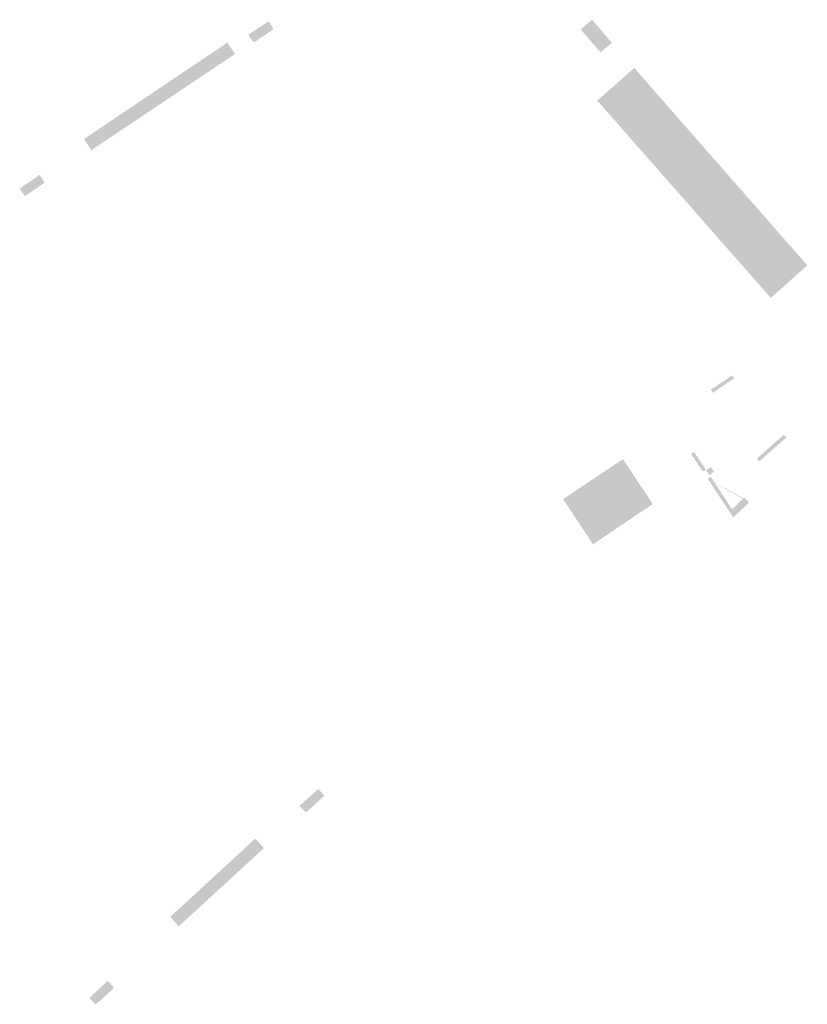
# Model space of a CAD drawing. Header units: metres. Extents: x 102852 to 106916, y 385458 to 392749.
# Tile 1 of 11: x 102852 to 102962, y 385458 to 385595. Entities that reach past the tile are written whole.
import ezdxf

# ---------------------------------------------------------------- set-up
doc = ezdxf.new("R2010")
doc.units = ezdxf.units.M
doc.layers.add('0-BEBOUWING', color=7, linetype='Continuous', lineweight=30)
doc.layers.add('0-HAAG', color=82, linetype='Continuous', lineweight=30)

msp = doc.modelspace()

# ---------------------------------------------------------------- hatches: boundary and pattern name
at = {"layer": '0-BEBOUWING', "true_color": 0x636466}
for points in [[(102883.82, 385593.19), (102884.48, 385592.18), (102884.59, 385592.23), (102884.64, 385592.13), (102887.26, 385593.91), (102887.2, 385593.99), (102887.28, 385594.04), (102886.65, 385595.04)], [(102880.9, 385592.09), (102860.95, 385578.68), (102861.98, 385577.13), (102881.96, 385590.5)], [(102880.9, 385592.09), (102860.95, 385578.68), (102861.98, 385577.13), (102881.96, 385590.5)], [(102937.5, 385588.56), (102932.35, 385584.03), (102956.49, 385556.6), (102961.57, 385561.12)], [(102927.6, 385528.64), (102931.76, 385522.36), (102940.07, 385527.95), (102935.92, 385534.2)], [(102890.94, 385486), (102891.77, 385485.12), (102891.93, 385485.26), (102891.99, 385485.2), (102894.26, 385487.29), (102894.21, 385487.34), (102894.35, 385487.47), (102893.55, 385488.37)], [(102861.7, 385459.3), (102862.53, 385458.43), (102862.7, 385458.57), (102862.76, 385458.55), (102865, 385460.57), (102864.95, 385460.62), (102865.09, 385460.77), (102864.26, 385461.68)]]:
    msp.add_hatch(color=251, dxfattribs=at).paths.add_polyline_path(points)
at = {"layer": '0-BEBOUWING', "true_color": 0x636466, "extrusion": (0, 0, -1)}
for points in [[(-102930.03, 385593.92), (-102931.62, 385595.27), (-102934.39, 385592.06), (-102932.8, 385590.72)], [(-102852.01, 385571.78), (-102854.78, 385573.71), (-102855.46, 385572.68), (-102855.41, 385572.65), (-102855.44, 385572.59), (-102852.81, 385570.78), (-102852.75, 385570.87), (-102852.69, 385570.82)], [(-102872.97, 385470.59), (-102884.78, 385481.46), (-102885.99, 385480.14), (-102874.11, 385469.24)], [(-102872.97, 385470.59), (-102884.78, 385481.46), (-102885.99, 385480.14), (-102874.11, 385469.24)]]:
    msp.add_hatch(color=251, dxfattribs=at).paths.add_polyline_path(points)
at = {"layer": '0-HAAG'}
for points in [[(102948.16, 385543.86), (102948.43, 385543.42), (102951.41, 385545.44), (102951.03, 385545.86), (102951.04, 385545.78)], [(102954.54, 385534.27), (102954.88, 385533.89), (102958.61, 385537.16), (102958.69, 385537.13), (102958.3, 385537.57), (102958.27, 385537.54)]]:
    msp.add_hatch(color=256, dxfattribs=at).paths.add_polyline_path(points)
at = {"layer": '0-HAAG', "extrusion": (0, 0, -1)}
for points in [[(-102945.4, 385534.92), (-102945.81, 385535.2), (-102947.51, 385532.66), (-102948.15, 385533.09), (-102948.6, 385532.43), (-102947.93, 385531.98), (-102947.44, 385532.72), (-102947.03, 385532.47)], [(-102947.71, 385531.48), (-102948.14, 385531.74), (-102951.09, 385527.25), (-102951.19, 385527.32), (-102952.78, 385528.85), (-102953.47, 385528.15), (-102951.26, 385526.09), (-102947.71, 385531.48), (-102953.13, 385528.5), (-102953.47, 385528.15)]]:
    msp.add_hatch(color=256, dxfattribs=at).paths.add_polyline_path(points)

doc.saveas('drawing.dxf')
